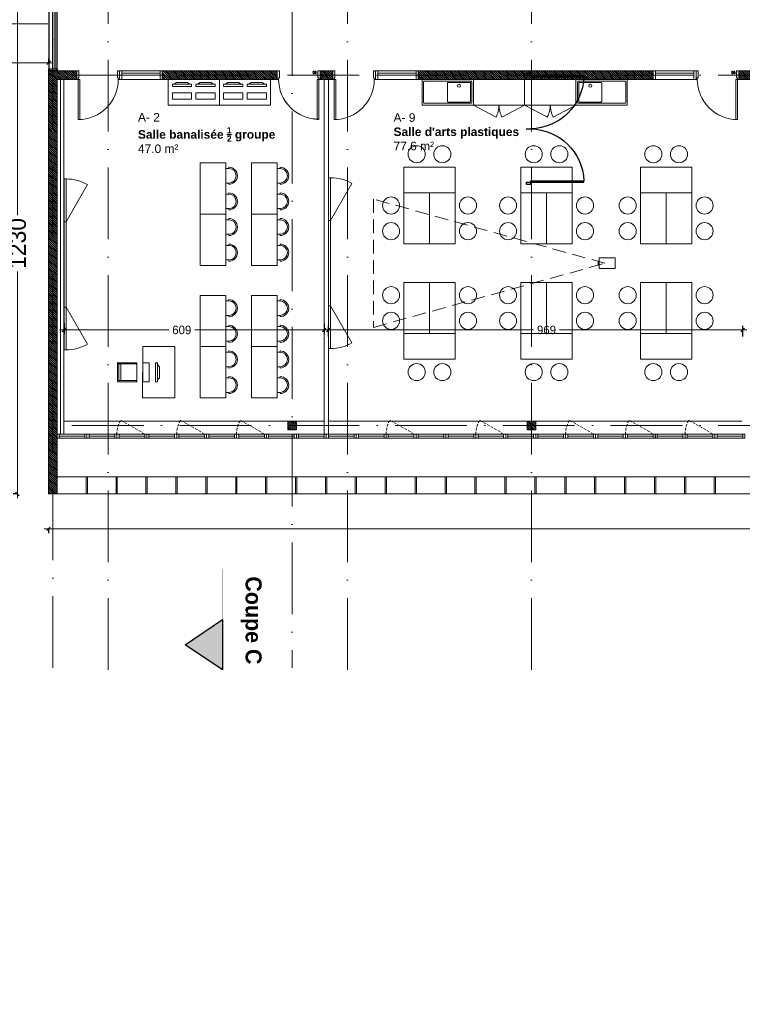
# Model space of a CAD drawing. Header units: centimetres. Extents: x 100159 to 225226, y -81380 to -23241.
# Tile 36 of 256: x 202973 to 204664, y -69149 to -66844. Entities that reach past the tile are written whole.
import ezdxf
from ezdxf.xclip import XClip

# ---------------------------------------------------------------- set-up
doc = ezdxf.new("R2010")
doc.units = ezdxf.units.CM
doc.header["$XCLIPFRAME"] = 2
for name, pattern in [('ACAD_ISO04W100', [30, 24, -3, 0, -3]), ('ACAD_ISO10W100', [18, 12, -3, 0, -3]), ('CACHE', [9.525, 6.35, -3.175])]:
    doc.linetypes.add(name, pattern=pattern)
doc.layers.get('0').update_dxf_attribs({"lineweight": 5})
for name, color, linetype, lineweight in [('10', 252, 'Continuous', 5), ('13', 251, 'Continuous', 9), ('17', 6, 'Continuous', 5), ('DDL- CLOISONS DOUBLAGES', 1, 'Continuous', 5), ('DDL- ISOLATION', 252, 'ISOLATION', 5), ('DDL- MENUISERIES INT', 51, 'Continuous', 5), ('DDL- STRUCTURE', 5, 'Continuous', 5), ('DDL-HAB-COTES', 161, 'Continuous', 9), ('DDL-HAB-MOBILIER', 252, 'Continuous', 9), ('DDL-HACHURES POCHAGE GRIS', 251, 'Continuous', 5), ('DDL-TRAIT AXES', 1, 'ACAD_ISO10W100', 5)]:
    doc.layers.add(name, color=color, linetype=linetype, lineweight=lineweight)
for name, color, linetype in [('18', 8, 'Continuous'), ('23', 63, 'Continuous'), ('DDL-PLAN MASSE PAYSAGE', 7, 'Continuous'), ('DDL-TEXTE 01', 7, 'Continuous'), ('DDL-TRAIT  COUPE', 1, 'ACAD_ISO04W100')]:
    doc.layers.add(name, color=color, linetype=linetype)
doc.layers.add('47', color=7, linetype='CACHE', lineweight=5, true_color=0x7a7a7a)
doc.layers.add('DDL-SHON', color=7, linetype='Continuous', true_color=0x00e000, plot=False)
doc.layers.add('GEL', color=113, linetype='Continuous', plot=False)
doc.styles.add('Century Gothic', font='GOTHIC.TTF')
doc.styles.add('COTA', font='romans.shx', dxfattribs={"width": 0.8})
doc.styles.get("Standard").update_dxf_attribs({"font": 'arial.ttf'})
doc.linetypes.add('ISOLATION', pattern='A,0.00254,-2.54,[134,ltypeshp.shx,S=2.54,R=0,X=-2.54,Y=0],-5.08,[134,ltypeshp.shx,S=2.54,R=180,X=2.54,Y=0],-2.54', length=10.16254)
doc.dimstyles.new('C100 cm', dxfattribs={"dimscale": 100, "dimtxt": 0.2, "dimasz": 0.085, "dimexe": 0.1, "dimexo": 0.0625, "dimgap": 0.09, "dimtad": 0, "dimdec": 0, "dimzin": 0, "dimdsep": 46, "dimtxsty": 'Century Gothic', "dimblk": 'OBLIQUE', "dimcen": 0.09, "dimdle": 0.1, "dimclrd": 256, "dimclrt": 256, "dimadec": 0, "dimazin": 0, "dimtfac": 1, "dimtdec": 0, "dimtofl": 0, "dimtmove": 2, "dimatfit": 2, "dimfxl": 0.15, "dimfxlon": 1, "dimtolj": 1, "dimtzin": 0, "dimlwd": -1, "dimarcsym": 0})
doc.dimstyles.new('portes', dxfattribs={"dimtxt": 6, "dimasz": 2.5, "dimexe": 1.25, "dimexo": 0.625, "dimtad": 1, "dimjust": 1, "dimtxsty": 'COTA', "dimblk": 'NONE', "dimcen": 2.5, "dimse1": 1, "dimse2": 1, "dimsd1": 1, "dimsd2": 1, "dimadec": 0, "dimazin": 0, "dimtfac": 1, "dimtix": 1, "dimtofl": 0, "dimtmove": 0, "dimatfit": 0, "dimldrblk": 'NONE', "dimfxl": 1, "dimarcsym": 0})
pattern_1 = [(135, (0, -6734.6542), (-2.24506403, -2.24506403), [])]

# ---------------------------------------------------------------- blocks, each defined once
blk = doc.blocks.new('A$C6C21683D')
blk.add_lwpolyline([(0, 0), (70, 0), (70, 10), (0, 10)], close=True)
for points in [[(5, 0), (65, 0), (65, 10), (5, 10), (5, 0)], [(5, 5), (65, 5)]]:
    blk.add_lwpolyline(points)
blk = doc.blocks.new('A$C7FA553E3')
blk.add_lwpolyline([(0, 32), (70, 32), (70, 42), (0, 42)], close=True)
for points in [[(5, 32), (65, 32), (65, 42), (5, 42), (5, 32)], [(5, 37), (65, 37)]]:
    blk.add_lwpolyline(points)
at = {"linetype": 'CACHE'}
blk.add_lwpolyline([(5, 32), (61.5, 0)], dxfattribs=at)
blk.add_arc((6, 32), 64, 330.0443, 0.0023, dxfattribs=at)
blk = doc.blocks.new('*D187')
at = {"layer": 'Defpoints', "color": 0, "transparency": 16777216}
for p in [(5, 0), (95, 0), (95, 0)]:
    blk.add_point(p, dxfattribs=at)
at = {"layer": 'GEL', "color": 0, "transparency": 16777216, "insert": (12.6, 3.6), "char_height": 6, "attachment_point": 5, "style": 'COTA'}
blk.add_mtext('90', dxfattribs=at)
blk = doc.blocks.new('_None')
blk = doc.blocks.new('*U219')
for p, q in [((20, -550), (0, -550)), ((10, -645), (10, -555)), ((15, -645), (15, -555)), ((0, -650), (20, -650))]:
    blk.add_line(p, q)
blk.add_lwpolyline([(20, -550), (0, -550), (0, -650), (20, -650)], close=True)
for points in [[(0, -555), (0, -550), (20, -550), (20, -555), (0, -555)], [(0, -650), (0, -645), (20, -645), (20, -650), (0, -650)]]:
    blk.add_lwpolyline(points)
blk = doc.blocks.new('*D189')
at = {"layer": 'Defpoints', "color": 0, "transparency": 16777216}
for p in [(5, 0), (95, 0), (95, 0)]:
    blk.add_point(p, dxfattribs=at)
at = {"layer": 'GEL', "color": 0, "transparency": 16777216, "insert": (12.6, 3.6), "char_height": 6, "attachment_point": 5, "style": 'COTA'}
blk.add_mtext('90', dxfattribs=at)
blk = doc.blocks.new('*U173')
for p, q in [((20, -263.5), (0, -263.5)), ((10, -498.5), (10, -268.5)), ((15, -498.5), (15, -268.5)), ((0, -503.5), (20, -503.5))]:
    blk.add_line(p, q)
blk.add_lwpolyline([(20, -263.5), (0, -263.5), (0, -503.5), (20, -503.5)], close=True)
for points in [[(0, -268.5), (0, -263.5), (20, -263.5), (20, -268.5), (0, -268.5)], [(0, -503.5), (0, -498.5), (20, -498.5), (20, -503.5), (0, -503.5)]]:
    blk.add_lwpolyline(points)
blk = doc.blocks.new('porte DAS260')
at = {"layer": '18'}
for p, q in [((202697.6, -43936.1), (202563.1, -43936.1)), ((202563.1, -43936.1), (202563.1, -43939.2)), ((202687.6, -43939.2), (202563.1, -43939.2)), ((202687.6, -43930.8), (202687.6, -43939.2)), ((202697.6, -43930.8), (202687.6, -43930.8)), ((202697.6, -43930.8), (202697.6, -43936.1)), ((202698.1, -44061.1), (202687.6, -44061.1)), ((202687.6, -44182.4), (202563.1, -44182.4)), ((202563.1, -44185.6), (202563.1, -44182.4)), ((202687.6, -44190.8), (202687.6, -44182.4)), ((202697.6, -44185.6), (202563.1, -44185.6)), ((202697.6, -44190.8), (202687.6, -44190.8)), ((202697.6, -44190.8), (202697.6, -44185.6))]:
    blk.add_line(p, q, dxfattribs=at)
for centre, start, end in [((202690.2, -43933.9), 182.6139, 268.8338), ((202690.2, -44188.2), 91.1662, 177.3861)]:
    blk.add_arc(centre, 127.2, start, end, dxfattribs=at)
blk = doc.blocks.new('_Oblique')
at = {"color": 0, "linetype": 'ByBlock', "lineweight": -2}
blk.add_line((-0.5, -0.5), (0.5, 0.5), dxfattribs=at)
blk = doc.blocks.new('*D269')
at = {"layer": 'DDL-HAB-COTES', "transparency": 16777216}
for p, q in [((203030.1, -68036.3), (204969.8, -68036.3)), ((207430.1, -68036.3), (205108, -68036.3))]:
    blk.add_line(p, q, dxfattribs=at)
at = {"layer": 'DDL-HAB-COTES', "color": 0, "lineweight": -2, "transparency": 16777216}
for p, q in [((203040.1, -68036.3), (203040.1, -68046.3)), ((207420.1, -68036.3), (207420.1, -68046.3))]:
    blk.add_line(p, q, dxfattribs=at)
at = {"layer": 'Defpoints', "color": 0, "transparency": 16777216}
for p in [(203040.1, -67954.4), (207420.1, -67954.4), (203040.1, -68036.3)]:
    blk.add_point(p, dxfattribs=at)
at = {"layer": 'DDL-HAB-COTES', "transparency": 16777216, "xscale": 8.5, "yscale": 8.5, "zscale": 8.5, "rotation": 180}
blk.add_blockref('_Oblique', (203040.1, -68036.3), dxfattribs=at)
at = {"layer": 'DDL-HAB-COTES', "transparency": 16777216, "xscale": 8.5, "yscale": 8.5, "zscale": 8.5}
blk.add_blockref('_Oblique', (207420.1, -68036.3), dxfattribs=at)
at = {"layer": 'DDL-HAB-COTES', "lineweight": -3, "transparency": 16777216, "insert": (205038.9, -68036.3), "char_height": 40, "attachment_point": 5, "style": 'Century Gothic'}
blk.add_mtext('\\A1;4380', dxfattribs=at)
blk = doc.blocks.new('*D270')
at = {"layer": 'DDL-HAB-COTES', "transparency": 16777216}
for p, q in [((199370.1, -66945.1), (201323, -66945.1)), ((203050.5, -66945.1), (201460.7, -66945.1))]:
    blk.add_line(p, q, dxfattribs=at)
at = {"layer": 'DDL-HAB-COTES', "color": 0, "lineweight": -2, "transparency": 16777216}
for p, q in [((199380.1, -66945.1), (199380.1, -66955.1)), ((203040.5, -66945.1), (203040.5, -66935.1))]:
    blk.add_line(p, q, dxfattribs=at)
at = {"layer": 'Defpoints', "color": 0, "transparency": 16777216}
for p in [(199380.1, -66854.4), (203040.5, -66945.1), (203040.5, -66959.3)]:
    blk.add_point(p, dxfattribs=at)
at = {"layer": 'DDL-HAB-COTES', "transparency": 16777216, "xscale": 8.5, "yscale": 8.5, "zscale": 8.5, "rotation": 180}
blk.add_blockref('_Oblique', (199380.1, -66945.1), dxfattribs=at)
at = {"layer": 'DDL-HAB-COTES', "transparency": 16777216, "xscale": 8.5, "yscale": 8.5, "zscale": 8.5}
blk.add_blockref('_Oblique', (203040.5, -66945.1), dxfattribs=at)
at = {"layer": 'DDL-HAB-COTES', "lineweight": -3, "transparency": 16777216, "insert": (201391.8, -66945.1), "char_height": 40, "attachment_point": 5, "style": 'Century Gothic'}
blk.add_mtext('\\A1;3660', dxfattribs=at)
blk = doc.blocks.new('*D268')
at = {"layer": 'DDL-HAB-COTES', "color": 0, "lineweight": -2, "transparency": 16777216}
for p, q in [((202967.5, -66724.3), (202957.5, -66724.3)), ((202967.5, -67954.4), (202957.5, -67954.4))]:
    blk.add_line(p, q, dxfattribs=at)
at = {"layer": 'DDL-HAB-COTES', "transparency": 16777216}
for p, q in [((202967.5, -66714.3), (202967.5, -67302.3)), ((202967.5, -67964.4), (202967.5, -67434.1))]:
    blk.add_line(p, q, dxfattribs=at)
at = {"layer": 'Defpoints', "color": 0, "transparency": 16777216}
for p in [(202967.5, -66724.3), (203039, -66724.3), (203039, -67954.4)]:
    blk.add_point(p, dxfattribs=at)
at = {"layer": 'DDL-HAB-COTES', "transparency": 16777216, "xscale": 8.5, "yscale": 8.5, "zscale": 8.5}
for p, rotation in [((202967.5, -66724.3), 90), ((202967.5, -67954.4), 270)]:
    blk.add_blockref('_Oblique', p, dxfattribs=dict(at, rotation=rotation))
at = {"layer": 'DDL-HAB-COTES', "lineweight": -3, "transparency": 16777216, "insert": (202967.5, -67368.2), "char_height": 40, "attachment_point": 5, "rotation": 90, "style": 'Century Gothic'}
blk.add_mtext('\\A1;1230', dxfattribs=at)
blk = doc.blocks.new('A$C601B608D')
for p, q in [((5, 300), (54.9, 386.7)), ((5, 100), (54.9, 13.3))]:
    blk.add_line(p, q)
for points in [[(0, 300), (5, 300), (5, 400), (0, 400)], [(0, 100), (5, 100), (5, 300), (0, 300)], [(0, 0), (5, 0), (5, 100), (0, 100)]]:
    blk.add_lwpolyline(points, close=True)
for centre, start, end in [((5, 300), 60.0976, 90), ((5, 100), 270, 299.9024)]:
    blk.add_arc(centre, 100, start, end)
blk = doc.blocks.new('A$C41CC053D')
at = {"ltscale": 0.5}
for p, q in [((107.1, 63.3), (118.9, 98.4)), ((119.6, 100.3), (119.9, 101.2)), ((160, 85.6), (120.2, 99)), ((121.2, 101.8), (161.9, 88.1)), ((154, 86.6), (142.2, 51.5)), ((158.8, 85), (146.9, 49.9)), ((149.8, 48.9), (161.6, 84)), ((160, 85.6), (161, 85.3)), ((162.2, 85.9), (162.6, 86.9)), ((106.5, 61.4), (106.2, 60.5)), ((106.8, 59.2), (147.6, 45.5)), ((147.6, 48.6), (107.8, 62)), ((147.6, 48.6), (148.5, 48.3)), ((149.2, 47.1), (148.8, 46.1))]:
    blk.add_line(p, q, dxfattribs=at)
blk.add_lwpolyline([(118.9, 142.2), (80.7, 28.4), (9.6, 52.4), (47.9, 166.1)], close=True, dxfattribs=at)
for centre, start, end in [((119.9, 98.1), 71.3969, 161.3969), ((120.5, 99.9), 161.3969, 251.3969), ((120.8, 100.9), 71.3969, 161.3969), ((155, 86.2), 71.3969, 161.3969), ((159.7, 84.7), 71.3969, 161.3969), ((161.3, 86.2), 251.3969, 341.3969), ((160.6, 84.3), 341.3969, 71.3969), ((161.6, 87.2), 341.3969, 71.3969), ((107.1, 60.1), 161.3969, 251.3969), ((107.5, 61.1), 71.3969, 161.3969), ((108.1, 63), 161.3969, 251.3969), ((143.2, 51.2), 161.3969, 251.3969), ((147.9, 49.6), 161.3969, 251.3969), ((147.9, 46.4), 251.3969, 341.3969), ((148.8, 49.3), 251.3969, 341.3969), ((148.2, 47.4), 341.3969, 71.3969)]:
    blk.add_arc(centre, 1, start, end, dxfattribs=at)
blk = doc.blocks.new('A$C7DD83F9D')
at = {"ltscale": 0.5}
for p, q in [((20, 107), (20, 110)), ((20, 107), (26.8, 107)), ((26.8, 73), (26.8, 107)), ((20, 73), (26.8, 73)), ((20, 73), (20, 70)), ((20, 47), (20, 50)), ((20, 47), (26.8, 47)), ((26.8, 13), (26.8, 47)), ((20, 13), (26.8, 13)), ((20, 13), (20, 10))]:
    blk.add_line(p, q, dxfattribs=at)
at = {"linetype": 'Continuous', "flags": 128}
blk.add_lwpolyline([(26.8, 120), (26.8, 0), (86.8, 0), (86.8, 120), (26.8, 120)], dxfattribs=at)
at = {"ltscale": 0.5}
for centre, radius in [((20, 90), 20), ((20, 90), 17), ((20, 30), 20), ((20, 30), 17)]:
    blk.add_arc(centre, radius, 90, 270, dxfattribs=at)
blk = doc.blocks.new('A$C19797035')
at = {"linetype": 'Continuous'}
for points in [[(54.3, 32.9), (52.5, 28.2), (10.3, 43.6), (12, 48.3)], [(46.7, 39.9), (50, 34.4), (16.2, 46.7), (22.3, 48.8)], [(42.3, 0), (0, 15.4), (5.1, 29.5), (47.4, 14.1)]]:
    blk.add_lwpolyline(points, close=True, dxfattribs=at)
blk = doc.blocks.new('module evier avec egoutoire')
at = {"layer": 'DDL-HAB-MOBILIER', "linetype": 'Continuous'}
for p, q in [((204358.2, -67253.9), (204467.8, -67253.9)), ((204356.5, -67255.6), (204356.5, -67303.6)), ((204359.4, -67258.2), (204359.4, -67301.1)), ((204411.9, -67256.5), (204361.1, -67256.5)), ((204413.6, -67301.1), (204413.6, -67258.2)), ((204469.5, -67255.6), (204469.5, -67303.6)), ((204358.2, -67305.4), (204467.8, -67305.4)), ((204411.9, -67302.8), (204361.1, -67302.8))]:
    blk.add_line(p, q, dxfattribs=at)
blk.add_lwpolyline([(204352.9, -67249.6), (204472.9, -67249.6), (204472.9, -67309.6), (204352.9, -67309.6)], close=True, dxfattribs=at)
blk.add_circle((204386.5, -67294.9), 3.47, dxfattribs=at)
for centre, start, end in [((204358.2, -67255.6), 90, 180), ((204467.8, -67255.6), 0, 90), ((204361.1, -67258.2), 90, 180), ((204411.9, -67258.2), 0, 90), ((204358.2, -67303.6), 180, 270), ((204361.1, -67301.1), 180, 270), ((204411.9, -67301.1), 270, 0), ((204467.8, -67303.6), 270, 0)]:
    blk.add_arc(centre, 1.71, start, end, dxfattribs=at)
blk = doc.blocks.new('armoire120')
at = {"layer": '13'}
blk.add_lwpolyline([(202579.7, -43308.5), (202579.7, -43188.5), (202639.7, -43188.5), (202639.7, -43308.5)], close=True, dxfattribs=at)
for points in [[(202639.7, -43188.5), (202667.7, -43241.5)], [(202639.7, -43308.5), (202667.7, -43255.4)]]:
    blk.add_lwpolyline(points, dxfattribs=at)
for centre, start, end in [((202639.7, -43188.5), 269.9999, 297.8405), ((202639.7, -43308.5), 62.1592, 89.9998)]:
    blk.add_arc(centre, 60, start, end, dxfattribs=at)
blk = doc.blocks.new('bloc 2 postes info')
at = {"layer": 'DDL-HAB-MOBILIER', "linetype": 'Continuous'}
blk.add_lwpolyline([(200800.7, -66224.9), (200920.7, -66224.9), (200920.7, -66164.9), (200800.7, -66164.9)], close=True, dxfattribs=at)
at = {"layer": 'DDL-HAB-MOBILIER', "rotation": 19.99999999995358}
for p in [(200816, -66225.4), (200871, -66225.4)]:
    blk.add_blockref('A$C19797035', p, dxfattribs=at)
blk = doc.blocks.new('*U372')
blk.add_lwpolyline([(-1.5, 20), (-1.5, -20), (1.5, -20), (1.5, 20), (-1.5, 20)])
blk = doc.blocks.new('*U373')
at = {"color": 0, "linetype": 'ByBlock', "lineweight": -2, "transparency": 16777216}
for p in [(2730, 0), (2800, 0), (2870, 0), (2940, 0), (3010, 0), (3080, 0), (3150, 0), (3220, 0), (3290, 0), (3360, 0), (3430, 0), (3500, 0), (3570, 0), (3640, 0), (3710, 0), (3780, 0), (3850, 0), (3920, 0), (3990, 0), (4060, 0), (4130, 0), (4200, 0)]:
    blk.add_blockref('*U372', p, dxfattribs=at)
blk = doc.blocks.new('*D495')
at = {"layer": 'DDL-HAB-COTES', "transparency": 16777216}
for p, q in [((203685.2, -67570.8), (204174.9, -67570.8)), ((204674.6, -67570.8), (204236.1, -67570.8))]:
    blk.add_line(p, q, dxfattribs=at)
at = {"layer": 'DDL-HAB-COTES', "color": 0, "lineweight": -2, "transparency": 16777216}
for p, q in [((203695.2, -67585.8), (203695.2, -67560.8)), ((204664.6, -67585.8), (204664.6, -67560.8))]:
    blk.add_line(p, q, dxfattribs=at)
at = {"layer": 'Defpoints', "color": 0, "transparency": 16777216}
for p in [(203695.2, -67570.8), (203695.2, -67649.4), (204664.6, -67649.4)]:
    blk.add_point(p, dxfattribs=at)
at = {"layer": 'DDL-HAB-COTES', "transparency": 16777216, "xscale": 8.5, "yscale": 8.5, "zscale": 8.5, "rotation": 180}
blk.add_blockref('_Oblique', (203695.2, -67570.8), dxfattribs=at)
at = {"layer": 'DDL-HAB-COTES', "transparency": 16777216, "xscale": 8.5, "yscale": 8.5, "zscale": 8.5}
blk.add_blockref('_Oblique', (204664.6, -67570.8), dxfattribs=at)
at = {"layer": 'DDL-HAB-COTES', "lineweight": -3, "transparency": 16777216, "insert": (204205.5, -67570.8), "char_height": 20, "attachment_point": 5, "style": 'Century Gothic'}
blk.add_mtext('\\A1;969', dxfattribs=at)
blk = doc.blocks.new('*D496')
at = {"layer": 'DDL-HAB-COTES', "transparency": 16777216}
for p, q in [((203066.5, -67570.8), (203321.7, -67570.8)), ((203695.2, -67570.8), (203382.4, -67570.8))]:
    blk.add_line(p, q, dxfattribs=at)
at = {"layer": 'DDL-HAB-COTES', "color": 0, "lineweight": -2, "transparency": 16777216}
for p, q in [((203076.5, -67555.8), (203076.5, -67580.8)), ((203685.2, -67555.8), (203685.2, -67580.8))]:
    blk.add_line(p, q, dxfattribs=at)
at = {"layer": 'Defpoints', "color": 0, "transparency": 16777216}
for p in [(203076.5, -67267.3), (203685.2, -67264.4), (203076.5, -67570.8)]:
    blk.add_point(p, dxfattribs=at)
at = {"layer": 'DDL-HAB-COTES', "transparency": 16777216, "xscale": 8.5, "yscale": 8.5, "zscale": 8.5, "rotation": 180}
blk.add_blockref('_Oblique', (203076.5, -67570.8), dxfattribs=at)
at = {"layer": 'DDL-HAB-COTES', "transparency": 16777216, "xscale": 8.5, "yscale": 8.5, "zscale": 8.5}
blk.add_blockref('_Oblique', (203685.2, -67570.8), dxfattribs=at)
at = {"layer": 'DDL-HAB-COTES', "lineweight": -3, "transparency": 16777216, "insert": (203352, -67570.8), "char_height": 20, "attachment_point": 5, "style": 'Century Gothic'}
blk.add_mtext('\\A1;609', dxfattribs=at)
blk = doc.blocks.new('17.07 CADASTRE')
at = {"layer": '23'}
h = blk.add_hatch(dxfattribs=at)
h.set_pattern_fill('CROSS', color=9, scale=0.122312, angle=-74.5126)
h.set_pattern_definition([(285.487436, (-1752.3689, 119.6183), (0.95587097, -0.5410825), [0.38833935, -1.16501804]), (15.487436, (-1752.5042, 119.37936), (0.5410825, 0.95587097), [0.38833935, -1.16501804])])
h.paths.add_polyline_path([(296.556, 77.111), (237.111, 55.333), (234.333, 63.889), (230.222, 79.222), (287.333, 104.778), (286, 108.667), (283.764, 107.684), (283.586, 107.684), (284.556, 108.111), (281.778, 113.778), (279.556, 117), (276.889, 119.556), (274.222, 121.222), (271, 122.222), (267.222, 123.778), (264.111, 125.444), (253.889, 127.667), (249.222, 128.444), (241, 128.111), (233.111, 127.444), (216.889, 124.444), (201.667, 120.778), (176.222, 114.111), (165.556, 111.111), (124.556, 102.444), (122.333, 102.222), (76.778, 95.667), (65.222, 94.333), (35.444, 90.111), (31.667, 89.667), (13.222, 87.017), (13.222, 11), (305.953, 11), (306.333, 20.889), (306.457, 20.91), (306.778, 27.444), (306.556, 41.222), (304.889, 48.667)])
h.paths.add_polyline_path([(382.444, 188.112), (366.222, 179.889), (324.333, 156.222), (321.556, 150.111), (319.889, 143.222), (318.444, 140), (316.333, 136.444), (312.889, 132.222), (311, 129.556), (309.667, 127), (309.222, 124.889), (309.111, 121.556), (313, 67.111), (320.889, 34.556), (323.889, 23), (326.72, 11), (382.444, 11)])
h.paths.add_polyline_path([(114.441, 168.682), (114.556, 172.222), (114.765, 174.055), (114.889, 176.111), (115.444, 180), (117, 187), (119.807, 200.743), (131.778, 243.333), (132.667, 246.889), (134.333, 259.778), (123.889, 263.889), (95.589, 275.588), (95.778, 276.111), (116.444, 322.667), (114.867, 324.739), (110, 330.778), (101, 340.111), (94.778, 345.889), (88.111, 351.333), (84.333, 354.222), (77.667, 358.667), (70, 363), (64.667, 366.778), (62.667, 368.556), (61, 370.778), (59.667, 373.333), (57.444, 376.444), (55, 379.889), (50.444, 384.111), (47.778, 386.111), (42.889, 389.333), (34.778, 392.222), (29.778, 390.222), (28, 389.111), (23.444, 385.111), (19.596, 381.153), (45.333, 361.111), (41.87, 356.754), (41.556, 357), (39.111, 354), (13.222, 374.341), (13.222, 359.889), (17.111, 358.444), (17.556, 359.444), (21.111, 358), (20.778, 357), (22.556, 356.333), (22.889, 357.333), (29.222, 354.889), (26.333, 347.667), (22.889, 349), (21.556, 345.667), (17.889, 347.111), (18.556, 348.889), (13.222, 350.98), (13.222, 268.872), (22.444, 266.333), (20.333, 258.444), (13.222, 260.467), (13.222, 114.187), (18.444, 116), (18.889, 112.778), (28.889, 113.333), (38.667, 115.778), (41.333, 115.778), (59.333, 118.667), (82, 120.333), (98.222, 123.111), (115.889, 127.889), (114.889, 141.889), (114.853, 142.698), (114.556, 146.667), (114.435, 152.182), (114.222, 157), (114.259, 160.231), (114.222, 161.889), (114.123, 164.5), (114.333, 166.889)])
h.paths.add_polyline_path([(35.889, 199), (33.222, 200.111), (35, 204.222), (37.556, 203)], flags=16)
h.paths.add_polyline_path([(48.222, 318.556), (43.778, 319.556), (44.333, 321.778), (38.889, 323), (39, 323.778), (35, 324.667), (35.111, 325.333), (31.556, 326.111), (33.444, 334.667), (40.444, 333), (40.222, 332.111), (43.222, 331.444), (42.889, 330), (46, 329.333), (49, 342.556), (55.111, 337.444), (53, 328.556), (50.667, 329.111)], flags=16)
h.paths.add_polyline_path([(23.889, 322.556), (20.556, 323.222), (21.111, 326.222), (24.556, 325.556)], flags=16)
h.paths.add_polyline_path([(19.667, 324.111), (14.111, 325.222), (14.556, 327.889), (20.222, 326.778)], flags=16)
h.paths.add_polyline_path([(57.556, 349), (56.556, 349.778), (56, 349.111), (53.667, 350.778), (54, 351.444), (50.556, 354.111), (52.889, 357.333), (53.667, 356.889), (54.444, 358), (53.778, 358.556), (59.667, 366.333), (64.444, 362.556), (60.444, 357.111), (64.444, 353.778), (61.889, 350.556), (59.889, 352.111)], flags=16)
h.paths.add_polyline_path([(38.667, 373.444), (35.778, 375.889), (35.444, 375.556), (32.333, 378), (33.111, 379.111), (30, 381.444), (32.444, 384.778), (35.556, 382.222), (36, 382.889), (36.889, 382.333), (37.889, 383.667), (40.444, 381.444), (42.889, 384.667), (47.778, 380.889), (42.889, 374.556), (40.778, 376.222)], flags=16)
h.paths.add_polyline_path([(64.778, 393.222), (55, 404.111), (51.333, 405.889), (50, 405.222), (47.889, 404.556), (45.556, 404.556), (44.778, 404.667), (43.889, 405.111), (34.778, 392.222), (42.889, 389.333), (47.778, 386.111), (50.444, 384.111), (55, 379.889), (57.444, 376.444), (59.667, 373.333), (61, 370.778), (62.667, 368.556), (64.667, 366.778), (70, 363), (77.667, 358.667), (84.333, 354.222), (88.111, 351.333), (94.778, 345.889), (101, 340.111), (110, 330.778), (112.546, 327.619), (117, 349.111), (122, 359.222), (113.222, 363.667), (115.333, 367.889), (104.333, 373.444), (104.111, 373), (103.667, 373.222), (103.889, 373.667)])
h.paths.add_polyline_path([(60.667, 391.556), (67.111, 388.333), (66.333, 386.667), (70.778, 384.444), (67.333, 377.444), (61, 380.556), (61.667, 381.889), (57, 384.222)], flags=16)
h.paths.add_polyline_path([(56.111, 388.778), (44.667, 394.444), (48.111, 401.222), (52.444, 399.111), (52.556, 399.556), (55.444, 398.111), (53.889, 395), (58.111, 393)], flags=16)
h.paths.add_polyline_path([(74.333, 380.889), (79.667, 378.222), (80.333, 379.556), (83.444, 378.111), (79.333, 369.889), (70.889, 374.222)], flags=16)
h.paths.add_polyline_path([(87.444, 378.444), (92.444, 376), (90.556, 372.333), (90, 372.667), (88.556, 369.778), (93.889, 367.222), (90.667, 360.778), (81, 365.556)], flags=16)
h.paths.add_polyline_path([(97.444, 368.111), (107.667, 363.111), (104.556, 356.778), (94.333, 361.778)], flags=16)
h.paths.add_polyline_path([(109.222, 359.889), (112.444, 358.222), (111.778, 357), (113.222, 356.222), (114.444, 358.667), (117.667, 357), (111, 343.444), (106.667, 345.556), (108, 348.333), (104.444, 350.111)], flags=16)
h.paths.add_polyline_path([(138.333, 392.333), (139.444, 392.667), (142.289, 398.356), (133.889, 402.556), (137.222, 409.444), (142.667, 406.667), (143.556, 408.444), (146.6, 406.978), (147.111, 408), (146.954, 409.778), (132.144, 409.778), (130.222, 406), (122.667, 409.778), (88.627, 409.778), (92.222, 408), (85.444, 394.444), (81.667, 396.333), (82.667, 398.444), (80.556, 399.556), (81.667, 401.667), (77.444, 403.778), (80.481, 409.778), (77.236, 409.778), (74.889, 405), (69.444, 407.778), (69.889, 408.778), (67.857, 409.778), (56.288, 409.778), (58.444, 408.667), (64.444, 402), (64.889, 402.333), (65.111, 402), (64.778, 401.667), (68.222, 397.778), (70.667, 396.556), (71.667, 398.667), (76.333, 396.333), (75.333, 394.222), (83.333, 390.222), (84.333, 392.333), (89, 390), (88.222, 388.333), (88.556, 388.111), (88.444, 387.778), (96, 383.889), (97, 386), (105.444, 381.778), (104.444, 379.667), (118, 372.889), (119.063, 372.48), (121, 372.111), (123.444, 372.222), (123.333, 372.667), (123.778, 372.778), (123.889, 372.333), (124.556, 372.556), (126.503, 373.571), (127.437, 374.272), (128.105, 375.058), (128.808, 376.042), (120.778, 380.222), (120.889, 380.444), (117.444, 382.111), (119.889, 386.778), (123.222, 385.111), (123.778, 386.111), (131.912, 381.934), (136.222, 390.556), (136.417, 390.75), (136.556, 391), (137.444, 391.778)])
h.paths.add_polyline_path([(94.778, 396.222), (95.111, 397), (90.889, 399.111), (93, 403.333), (93.889, 402.889), (95.333, 405.667), (98, 404.333), (98.333, 405), (101.889, 403.111), (101.667, 402.556), (104.556, 401.111), (101.111, 394), (98.111, 395.556), (97.667, 394.667)], flags=16)
h.paths.add_polyline_path([(104.778, 389.444), (108.222, 396.333), (118.667, 391.222), (115.667, 385.222), (112.889, 386.556), (112.444, 385.667)], flags=16)
at = {"color": 0, "linetype": 'Continuous'}
blk.add_lwpolyline([(13.222, 11), (382.444, 11), (382.444, 409.778), (13.222, 409.778), (13.222, 11)], dxfattribs=at)
blk = doc.blocks.new('*U186')
blk.add_line((100, 20), (100, 0))
blk.add_lwpolyline([(3, 20), (3, 114), (7, 114), (7, 20)], close=True)
for points in [[(0, 0), (5, 0), (5, 16), (3, 16), (3, 20), (0, 20), (0, 20)], [(0, 20), (0, 0)], [(100, 0), (95, 0), (95, 16), (97, 16), (97, 20), (100, 20), (100, 20)]]:
    blk.add_lwpolyline(points)
blk.add_arc((3, 20), 94, 359.999971, 90.000029)
at = {"layer": 'GEL'}
dim = blk.add_linear_dim(base=(95, 0), p1=(5, 0), p2=(95, 0), dimstyle='portes', dxfattribs=at)
dim.commit()
dim.dimension.update_dxf_attribs({"geometry": '*D187', "text_midpoint": (12.636, 3.625)})
blk = doc.blocks.new('A$C530C723F')
at = {"layer": 'DDL- MENUISERIES INT'}
blk.add_blockref('*U186', (10, 0), dxfattribs=at)
at = {"layer": 'DDL- MENUISERIES INT', "rotation": 270}
blk.add_blockref('*U219', (760, 20), dxfattribs=at)
blk = doc.blocks.new('*U188')
blk.add_line((100, 20), (100, 0))
blk.add_lwpolyline([(3, 20), (3, 114), (7, 114), (7, 20)], close=True)
for points in [[(0, 0), (5, 0), (5, 16), (3, 16), (3, 20), (0, 20), (0, 20)], [(0, 20), (0, 0)], [(100, 0), (95, 0), (95, 16), (97, 16), (97, 20), (100, 20), (100, 20)]]:
    blk.add_lwpolyline(points)
blk.add_arc((3, 19.039), 94, 359.999971, 90.000029)
at = {"layer": 'GEL'}
dim = blk.add_linear_dim(base=(95, 0), p1=(5, 0), p2=(95, 0), dimstyle='portes', dxfattribs=at)
dim.commit()
dim.dimension.update_dxf_attribs({"geometry": '*D189', "text_midpoint": (12.636, 3.625)})

msp = doc.modelspace()

# ---------------------------------------------------------------- hatches: boundary and pattern name
at = {"layer": 'DDL-HACHURES POCHAGE GRIS'}
h = msp.add_hatch(dxfattribs=at)
h.set_pattern_fill('ANSI31', color=256, angle=90)
h.set_pattern_definition([(135, (0, 265.372), (-2.24506403, -2.24506403), [])])
h.paths.add_polyline_path([(203060.1, -66984.4), (203106.4, -66984.4), (203106.4, -66964.4), (203040.1, -66964.4), (203040.1, -67954.4), (203060.1, -67954.4)])
h.paths.add_polyline_path([(207399.6, -66984.4), (207266.1, -66984.4), (207266.1, -66964.4), (207419.6, -66964.4), (207419.6, -67954.4), (207399.6, -67954.4)])
h.paths.add_polyline_path([(205914.3, -66984.4), (205945.9, -66984.4), (205945.9, -66964.4), (205914.3, -66964.4)])
h.paths.add_polyline_path([(206045.9, -66984.4), (206364.6, -66984.4), (206364.6, -66964.4), (206045.9, -66964.4)])
h.paths.add_polyline_path([(203705.5, -66964.4), (203675.5, -66964.4), (203675.5, -66984.4), (203705.5, -66984.4)])
h.paths.add_polyline_path([(206564.6, -66984.4), (207066.1, -66984.4), (207066.1, -66964.4), (206564.6, -66964.4)])
h.paths.add_polyline_path([(205165.3, -66964.4), (205714.3, -66964.4), (205714.3, -66984.4), (205165.3, -66984.4)])
h.paths.add_polyline_path([(204861, -66964.4), (204965.3, -66964.4), (204965.3, -66984.4), (204861, -66984.4)])
h.paths.add_polyline_path([(204655.3, -66984.4), (204761, -66984.4), (204761, -66964.4), (204655.3, -66964.4)])
h.paths.add_polyline_path([(203905.5, -66964.4), (204455.3, -66964.4), (204455.3, -66984.4), (203905.5, -66984.4)])
h.paths.add_polyline_path([(203306.4, -66964.4), (203575.5, -66964.4), (203575.5, -66984.4), (203306.4, -66984.4)])
h = msp.add_hatch(dxfattribs=at)
h.set_pattern_fill('ANSI31', color=256, angle=90)
h.set_pattern_definition(pattern_1)
h.paths.add_polyline_path([(203600.1, -67784.5), (203620.1, -67784.5), (203620.1, -67804.5), (203600.1, -67804.5)])
h = msp.add_hatch(dxfattribs=at)
h.set_pattern_fill('ANSI31', color=256, angle=90)
h.set_pattern_definition(pattern_1)
h.paths.add_polyline_path([(204160.1, -67784.5), (204180.1, -67784.5), (204180.1, -67804.5), (204160.1, -67804.5)])
at = {"layer": 'DDL-TRAIT  COUPE', "ltscale": 30}
h = msp.add_hatch(color=256, dxfattribs=at)
h.dxf.hatch_style = 1
h.paths.add_polyline_path([(203447.3, -68248.9), (203447.3, -68366.6), (203359.6, -68307.7)])

# ---------------------------------------------------------------- linework, layer by layer
at = {"linetype": 'Continuous'}
msp.add_lwpolyline([(204178.6, -67824.3), (204178.6, -67824.3)], dxfattribs=at)
at = {"layer": '10'}
for points in [[(199400.1, -66854.4), (203038.6, -66854.3)], [(203076.5, -67784.3), (203683.6, -67784.3)], [(203693.6, -67784.3), (204663, -67784.3)], [(203060.1, -67914.4), (207400.1, -67914.4)], [(203060.1, -67954.4), (207400.1, -67954.4)]]:
    msp.add_lwpolyline(points, dxfattribs=at)
for points in [[(204329, -67409.7), (204329, -67419), (204326.3, -67419), (204326.3, -67409.7)], [(204329, -67401.8), (204329, -67426.9), (204366, -67426.9), (204366, -67401.8)]]:
    msp.add_lwpolyline(points, close=True, dxfattribs=at)
at = {"layer": '47', "ltscale": 5}
msp.add_lwpolyline([(203800.8, -67264.6), (203800.8, -67564.6), (204342.2, -67414.6), (203800.8, -67264.6)], dxfattribs=at)
at = {"layer": 'DDL- CLOISONS DOUBLAGES', "color": 10}
msp.add_lwpolyline([(203060.1, -66984.3), (203076.1, -66984.3), (203076.1, -67814.3), (203060.1, -67814.3)], close=True, dxfattribs=at)
at = {"layer": 'DDL- CLOISONS DOUBLAGES'}
for points in [[(203685.2, -66984.4), (203685.2, -67814.4)], [(203695.2, -66984.4), (203695.2, -67814.4)]]:
    msp.add_lwpolyline(points, dxfattribs=at)
at = {"layer": 'DDL- ISOLATION', "ltscale": 0.75}
msp.add_lwpolyline([(203068.1, -66984.3), (203068.1, -67814.3)], dxfattribs=at)
at = {"layer": 'DDL- STRUCTURE'}
msp.add_lwpolyline([(203060.1, -66984.4), (203060.1, -66984.4), (203106.4, -66984.4), (203106.4, -66964.4), (203040.1, -66964.4), (203040.1, -67954.4), (203060.1, -67954.4), (203060.1, -66984.4)], dxfattribs=at)
for points in [[(203306.4, -66964.4), (203575.5, -66964.4), (203575.5, -66984.4), (203306.4, -66984.4)], [(203705.5, -66964.4), (203675.5, -66964.4), (203675.5, -66984.4), (203705.5, -66984.4)], [(203905.5, -66964.4), (204455.3, -66964.4), (204455.3, -66984.4), (203905.5, -66984.4)], [(204655.3, -66984.4), (204761, -66984.4), (204761, -66964.4), (204655.3, -66964.4)], [(203600.1, -67784.5), (203620.1, -67784.5), (203620.1, -67804.5), (203600.1, -67804.5)], [(204160.1, -67784.5), (204180.1, -67784.5), (204180.1, -67804.5), (204160.1, -67804.5)]]:
    msp.add_lwpolyline(points, close=True, dxfattribs=at)
at = {"layer": 'DDL-HAB-MOBILIER', "linetype": 'Continuous'}
for points in [[(203871.7, -67189.4), (203991.7, -67189.4), (203991.7, -67249.4), (203871.7, -67249.4)], [(204145.5, -67189.4), (204265.5, -67189.4), (204265.5, -67249.4), (204145.5, -67249.4)], [(204425.4, -67189.4), (204545.4, -67189.4), (204545.4, -67249.4), (204425.4, -67249.4)], [(203871.7, -67369.4), (203871.7, -67249.4), (203931.7, -67249.4), (203931.7, -67369.4)], [(203931.7, -67369.4), (203931.7, -67249.4), (203991.7, -67249.4), (203991.7, -67369.4)], [(204145.5, -67369.4), (204145.5, -67249.4), (204205.5, -67249.4), (204205.5, -67369.4)], [(204205.5, -67369.4), (204205.5, -67249.4), (204265.5, -67249.4), (204265.5, -67369.4)], [(204425.4, -67369.4), (204425.4, -67249.4), (204485.4, -67249.4), (204485.4, -67369.4)], [(204485.4, -67369.4), (204485.4, -67249.4), (204545.4, -67249.4), (204545.4, -67369.4)], [(203871.7, -67459.4), (203871.7, -67579.4), (203931.7, -67579.4), (203931.7, -67459.4)], [(203931.7, -67459.4), (203931.7, -67579.4), (203991.7, -67579.4), (203991.7, -67459.4)], [(204145.5, -67459.4), (204145.5, -67579.4), (204205.5, -67579.4), (204205.5, -67459.4)], [(204205.5, -67459.4), (204205.5, -67579.4), (204265.5, -67579.4), (204265.5, -67459.4)], [(204425.4, -67459.4), (204425.4, -67579.4), (204485.4, -67579.4), (204485.4, -67459.4)], [(204485.4, -67459.4), (204485.4, -67579.4), (204545.4, -67579.4), (204545.4, -67459.4)], [(203871.7, -67639.4), (203991.7, -67639.4), (203991.7, -67579.4), (203871.7, -67579.4)], [(204145.5, -67639.4), (204265.5, -67639.4), (204265.5, -67579.4), (204145.5, -67579.4)], [(204425.4, -67639.4), (204545.4, -67639.4), (204545.4, -67579.4), (204425.4, -67579.4)]]:
    msp.add_lwpolyline(points, close=True, dxfattribs=at)
for centre in [(203901.7, -67159.4), (203961.7, -67159.4), (204175.5, -67159.4), (204235.5, -67159.4), (204455.4, -67159.4), (204515.4, -67159.4), (203841.7, -67279.4), (204021.7, -67279.4), (204115.5, -67279.4), (204295.5, -67279.4), (204395.4, -67279.4), (204575.4, -67279.4), (203841.7, -67339.4), (204021.7, -67339.4), (204115.5, -67339.4), (204295.5, -67339.4), (204395.4, -67339.4), (204575.4, -67339.4), (203841.7, -67489.4), (204021.7, -67489.4), (204115.5, -67489.4), (204295.5, -67489.4), (204395.4, -67489.4), (204575.4, -67489.4), (203841.7, -67549.4), (204021.7, -67549.4), (204115.5, -67549.4), (204295.5, -67549.4), (204395.4, -67549.4), (204575.4, -67549.4), (203901.7, -67669.4), (203961.7, -67669.4), (204175.5, -67669.4), (204235.5, -67669.4), (204455.4, -67669.4), (204515.4, -67669.4)]:
    msp.add_circle(centre, 20, dxfattribs=at)
at = {"layer": 'DDL-TRAIT  COUPE', "ltscale": 30, "const_width": 1}
msp.add_lwpolyline([(203447.3, -68131.1), (203447.3, -68366.6)], dxfattribs=at)
at = {"layer": 'DDL-TRAIT  COUPE', "ltscale": 30}
msp.add_lwpolyline([(203447.3, -68248.9), (203447.3, -68366.6), (203359.6, -68307.7), (203447.3, -68248.9)], dxfattribs=at)
at = {"layer": 'DDL-TRAIT AXES', "ltscale": 14}
for p, q in [((203610.1, -64286.5), (203610.1, -68361.9)), ((203094.9, -66974.4), (208104.5, -66974.4)), ((203094.9, -67794.5), (208104.5, -67794.5))]:
    msp.add_line(p, q, dxfattribs=at)
for points in [[(203050.1, -68361.9), (203050.1, -64290.9)], [(203180.1, -68366.6), (203180.1, -64290.9)], [(203740.1, -68366.6), (203740.1, -64290.9)], [(204170.1, -68366.6), (204170.1, -64290.9)]]:
    msp.add_lwpolyline(points, dxfattribs=at)

# ---------------------------------------------------------------- block references
at = {"linetype": 'Continuous', "rotation": 180}
msp.add_blockref('module evier avec egoutoire', (408387.2, -134294), dxfattribs=at)
at = {"linetype": 'Continuous', "xscale": -1, "rotation": 180}
msp.add_blockref('module evier avec egoutoire', (-78.6, -134294), dxfattribs=at)
at = {"xscale": -1}
msp.add_blockref('*U373', (207329.6, -67934.4), dxfattribs=at)
at = {"layer": '10', "xscale": -1}
for p in [(203482.2, -67299.8), (203602.2, -67299.8), (203482.2, -67419.8), (203602.2, -67419.8), (203482.2, -67609.8), (203602.2, -67609.8), (203482.2, -67729.8), (203602.2, -67729.8)]:
    msp.add_blockref('A$C7DD83F9D', p, dxfattribs=at)
at = {"layer": '10'}
for p, rotation in [((203076.5, -67617.3), 359.9998809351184), ((203695.3, -67614.4), 359.9998809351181)]:
    msp.add_blockref('A$C601B608D', p, dxfattribs=dict(at, rotation=rotation))
at = {"layer": '10', "xscale": -1}
for name, p, rotation in [('A$C41CC053D', (203327.8, -67782.5), 341.3969026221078), ('A$C19797035', (203246, -67687.1), 250.0000000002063)]:
    msp.add_blockref(name, p, dxfattribs=dict(at, rotation=rotation))
at = {"layer": '17'}
for name, p, rotation in [('A$C7FA553E3', (203270.2, -67782.3), 179.9999002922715), ('A$C7FA553E3', (203410.2, -67782.3), 179.9999002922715), ('A$C7FA553E3', (203550.2, -67782.3), 180.0000997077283), ('A$C7FA553E3', (203900.2, -67782.3), 180.0000997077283), ('A$C7FA553E3', (204110.2, -67782.3), 179.9999002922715), ('A$C7FA553E3', (204320.2, -67782.3), 180.0000997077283), ('A$C7FA553E3', (204460.2, -67782.3), 179.9999002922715), ('A$C7FA553E3', (204599.6, -67782.3), 179.9999002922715), ('A$C6C21683D', (203480.2, -67814.3), 179.9999002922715), ('A$C6C21683D', (204250.2, -67814.3), 179.9999002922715), ('A$C6C21683D', (204669.6, -67814.3), 179.9999002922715)]:
    msp.add_blockref(name, p, dxfattribs=dict(at, rotation=rotation))
at = {"layer": '17', "xscale": -1, "rotation": 180.0000997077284}
for p in [(203060.2, -67814.3), (203130.2, -67814.3), (203270.2, -67814.3), (203550.2, -67814.3), (203620.2, -67814.3), (203690.2, -67814.3), (203760.2, -67814.3), (203900.2, -67814.3), (203970.2, -67814.3), (204110.2, -67814.3), (204320.2, -67814.3), (204459.6, -67814.3)]:
    msp.add_blockref('A$C6C21683D', p, dxfattribs=at)
at = {"layer": '18'}
msp.add_blockref('*U173', (203040.5, -66460.8), dxfattribs=at)
at = {"layer": 'DDL- CLOISONS DOUBLAGES', "linetype": 'Continuous', "rotation": 270}
for p in [(247342.8, 135595.4), (247462.8, 135595.4)]:
    msp.add_blockref('armoire120', p, dxfattribs=at)
at = {"layer": 'DDL- MENUISERIES INT', "xscale": -1, "rotation": 180}
for p in [(203096.4, -66964.3), (203695.5, -66964.4)]:
    msp.add_blockref('A$C530C723F', p, dxfattribs=at)
at = {"layer": 'DDL- MENUISERIES INT'}
for name, p, rotation in [('*U188', (203675.5, -66964.3), 180), ('*U188', (203675.5, -66964.4), 180), ('A$C530C723F', (204665.3, -66964.4), 179.9999999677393)]:
    msp.add_blockref(name, p, dxfattribs=dict(at, rotation=rotation))
at = {"layer": 'DDL-HAB-MOBILIER', "linetype": 'Continuous'}
for p in [(2519.2, -819.6), (2639.2, -819.6)]:
    msp.add_blockref('bloc 2 postes info', p, dxfattribs=at)
at = {"layer": 'DDL-PLAN MASSE PAYSAGE', "linetype": 'ByBlock'}
ref = msp.add_blockref('17.07 CADASTRE', (176094.2, -61986.4), dxfattribs=dict(at, xscale=106.2859075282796, yscale=106.2859075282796, zscale=106.2859075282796, rotation=344.5125640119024))
XClip(ref).set_block_clipping_path([(36.599704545, 85.9239172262), (419.7690201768, 192.095693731), (361.9471425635, 400.7723308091), (-21.2221730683, 294.6005543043)])
at = {"layer": 'DDL-SHON', "linetype": 'Continuous', "xscale": -1}
msp.add_blockref('porte DAS260', (406856.1, -23038.9), dxfattribs=at)

# ---------------------------------------------------------------- texts
at = {"layer": 'DDL-TEXTE 01', "char_height": 20}
for s, insert, attachment_point in [('\\A1;A- 2\\P{\\fArial|b1|i0|c0|p34;Salle banalisée \\H0.7x;\\S1/2;\\H1.42857x; groupe \\P}47.0 m²', (203249.5, -67156.8), 7), ("\\A1;A- 9\\P{\\fArial|b1|i0|c0|p34;Salle d'arts plastiques\\P}77.6 m²", (203847.5, -67063.5), 1)]:
    msp.add_mtext_dynamic_manual_height_columns(s, width=460.179, gutter_width=40, heights=[0], dxfattribs=dict(at, insert=insert, attachment_point=attachment_point))
at = {"layer": 'DDL-TRAIT  COUPE', "ltscale": 30, "insert": (203514.4, -67961.6), "char_height": 37.5, "attachment_point": 4, "rotation": 270}
msp.add_mtext_dynamic_manual_height_columns('\\pxqc;{\\fCentury Gothic|b1|i0|c0|p34;Coupe C}', width=578.114, gutter_width=0.974, heights=[198.3], dxfattribs=at)

# ---------------------------------------------------------------- dimensions: what is measured, and where the dimension line sits
at = {"layer": 'DDL-HAB-COTES', "lineweight": -3}
dim = msp.add_linear_dim(base=(202967.5, -66724.3), p1=(203039, -67954.4), p2=(203039, -66724.3), angle=90, dimstyle='C100 cm', override={"dimtxt": 0.4, "dimfxl": 0}, dxfattribs=at)
dim.commit()
dim.dimension.update_dxf_attribs({"geometry": '*D268', "text_midpoint": (202967.5, -67368.2), "dimtype": 160})
for base, p1, p2, picture, middle in [((203040.5, -66945.1), (199380.1, -66854.4), (203040.5, -66959.3), '*D270', (201391.8, -66945.1)), ((203040.1, -68036.3), (207420.1, -67954.4), (203040.1, -67954.4), '*D269', (205038.9, -68036.3))]:
    dim = msp.add_linear_dim(base=base, p1=p1, p2=p2, dimstyle='C100 cm', override={"dimtxt": 0.4, "dimfxl": 0}, dxfattribs=at)
    dim.commit()
    dim.dimension.update_dxf_attribs({"geometry": picture, "text_midpoint": middle, "dimtype": 160})
for base, p1, p2, picture, middle in [((203076.5, -67570.8), (203685.2, -67264.4), (203076.5, -67267.3), '*D496', (203352, -67570.8)), ((203695.2, -67570.8), (204664.6, -67649.4), (203695.2, -67649.4), '*D495', (204205.5, -67570.8))]:
    dim = msp.add_linear_dim(base=base, p1=p1, p2=p2, dimstyle='C100 cm', dxfattribs=at)
    dim.commit()
    dim.dimension.update_dxf_attribs({"geometry": picture, "text_midpoint": middle, "dimtype": 160})

doc.saveas('drawing.dxf')
